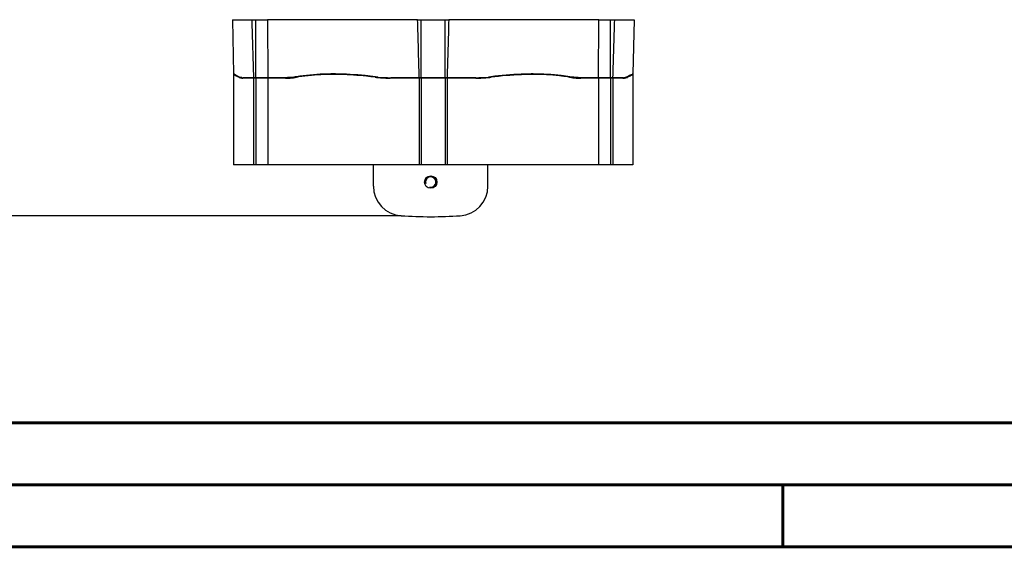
# Model space of a CAD drawing. Header units: millimetres. Extents: x 0 to 420, y 0 to 297.
# Tile 2 of 100: x 63 to 143, y 0 to 43. Entities that reach past the tile are written whole.
import ezdxf

# ---------------------------------------------------------------- set-up
doc = ezdxf.new("R2010")
doc.units = ezdxf.units.MM
doc.header["$LTSCALE"] = 23.1
doc.layers.get('0').update_dxf_attribs({"linetype": 'CONTINUOUS'})
for name, color, linetype in [('02___PRT_ALL_AXES', 7, 'CONTINUOUS'), ('AXES', 7, 'CONTINUOUS'), ('DIM_PILOTEES', 7, 'CONTINUOUS')]:
    doc.layers.add(name, color=color, linetype=linetype)
doc.styles.get("Standard").update_dxf_attribs({"font": 'txt', "width": 0.7})
doc.dimstyles.new('DIMSTYLE_3', dxfattribs={"dimtxt": 2.5, "dimasz": 3.5, "dimexe": 2, "dimexo": 0, "dimtad": 1, "dimdec": 0, "dimlfac": 5, "dimdsep": 46, "dimtxsty": 'Standard', "dimblk": '_FILLED', "dimblk1": '_FILLED', "dimblk2": '_FILLED', "dimcen": 0, "dimazin": 2, "dimtp": 0.5, "dimtm": 0.5, "dimtfac": 1, "dimtdec": 0, "dimtofl": 0, "dimtmove": 0, "dimatfit": 3, "dimldrblk": '_FILLED', "dimfxl": 0, "dimtolj": 1, "dimarcsym": 0})

# ---------------------------------------------------------------- blocks, each defined once
blk = doc.blocks.new('_FILLED')
at = {"color": 0, "linetype": 'ByBlock'}
blk.add_solid([(0, 0), (-1, 0.143), (-1, -0.143)], dxfattribs=at)
blk = doc.blocks.new('*D15')
at = {"layer": 'DIM_PILOTEES', "color": 2, "linetype": 'Continuous'}
for p, q in [((68.108, 84.654), (51.484, 84.654)), ((53.484, 84.654), (53.484, 55.697)), ((53.484, 26.74), (53.484, 55.697)), ((94.168, 26.74), (51.484, 26.74))]:
    blk.add_line(p, q, dxfattribs=at)
at = {"layer": 'DIM_PILOTEES', "color": 2, "linetype": 'Continuous', "xscale": 3.5, "yscale": 3.5, "zscale": 3.5}
for p, rotation in [((53.484, 84.654), 90), ((53.484, 26.74), 270)]:
    blk.add_blockref('_FILLED', p, dxfattribs=dict(at, rotation=rotation))
at = {"layer": 'DIM_PILOTEES', "color": 2, "linetype": 'Continuous', "insert": (50.359, 55.697), "char_height": 2.5, "width": 8.83929, "attachment_point": 2, "rotation": 90, "line_spacing_factor": 0.9}
blk.add_mtext('{\\ftxt;\\W0.0001;\\H0.0001;\\~}{\\ftxt;\\W2.3571428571;\\H2.5; }{\\ftxt;\\W0.0001;\\H0.0001;\\~}', dxfattribs=at)

msp = doc.modelspace()

# ---------------------------------------------------------------- linework, layer by layer
at = {"color": 7, "linetype": 'Continuous'}
for p, q in [((80.5282, 42.5775), (80.6233, 38.1917)), ((80.5282, 42.5775), (82.1154, 42.5775)), ((82.4215, 37.8926), (82.4215, 42.5775)), ((95.4938, 42.5775), (83.372, 42.5775)), ((83.372, 42.5775), (83.386, 37.8926)), ((95.7704, 37.8926), (95.7704, 42.5775)), ((97.7304, 37.8926), (97.7304, 42.5775)), ((110.1287, 42.5775), (98.007, 42.5775)), ((110.1147, 37.8926), (110.1287, 42.5775)), ((111.0793, 37.8926), (111.0793, 42.5775)), ((111.3853, 42.5775), (112.9726, 42.5775)), ((112.9726, 42.5775), (112.8775, 38.1917)), ((80.6248, 38.1911), (80.6233, 38.1919)), ((80.6721, 38.1659), (80.6233, 38.1917)), ((88.6868, 38.1917), (88.6845, 38.1917)), ((88.6874, 38.1912), (88.6851, 38.1912)), ((104.837, 38.1917), (104.815, 38.1914)), ((104.837, 38.1917), (104.8152, 38.1917)), ((112.8775, 38.1917), (112.8139, 38.1582)), ((112.8537, 38.179), (112.8303, 38.1668)), ((80.6204, 38.1528), (80.6204, 30.8526)), ((80.639, 38.1607), (80.6446, 38.1572)), ((80.6446, 38.1572), (80.7534, 38.0998)), ((81.0541, 37.9664), (80.6721, 38.1659)), ((80.7821, 38.1082), (80.6721, 38.1658)), ((82.2611, 37.8917), (81.3932, 37.8917)), ((83.386, 37.8926), (82.2611, 37.8926)), ((84.8266, 37.8917), (83.386, 37.8917)), ((92.1012, 37.9652), (92.0904, 37.9664)), ((92.1011, 37.9651), (92.0904, 37.9664)), ((95.6255, 37.8917), (93.317, 37.8917)), ((97.8753, 37.8926), (95.6254, 37.8926)), ((100.1838, 37.8917), (97.8753, 37.8917)), ((101.4104, 37.9664), (101.3995, 37.965)), ((101.4104, 37.9664), (101.3995, 37.9651)), ((110.1147, 37.8917), (108.6742, 37.8917)), ((111.2397, 37.8926), (110.1147, 37.8926)), ((112.1076, 37.8917), (111.2396, 37.8917)), ((112.8139, 38.1582), (112.4466, 37.9664)), ((112.8804, 38.1528), (112.8804, 30.8526)), ((91.9241, 29.1351), (91.9241, 30.8526)), ((101.1766, 29.1351), (101.1766, 30.8526)), ((409.86, 10.0737), (25.007, 10.0134))]:
    msp.add_line(p, q, dxfattribs=at)
for points in [[(80.6233, 38.1917), (80.6234, 38.1892), (80.6245, 38.1826), (80.6268, 38.1763), (80.63, 38.1704), (80.6341, 38.1652), (80.639, 38.1607)], [(80.6721, 38.1658), (80.6401, 38.1828), (80.6248, 38.1911)], [(112.8775, 38.1918), (112.8739, 38.1898), (112.8537, 38.179)], [(112.8562, 38.1572), (112.8617, 38.1608), (112.8667, 38.1652), (112.8708, 38.1704), (112.874, 38.1763), (112.8762, 38.1826), (112.8773, 38.1892)], [(80.7534, 38.0998), (80.8384, 38.055), (80.948, 37.9977), (81.0746, 37.9318)], [(81.0541, 37.9664), (80.858, 38.0684), (80.7821, 38.1082)], [(81.0746, 37.9318), (81.121, 37.91), (81.1779, 37.889), (81.2385, 37.8727), (81.3026, 37.8611), (81.3702, 37.8544)], [(112.1314, 37.8544), (112.199, 37.8612), (112.263, 37.8729), (112.3235, 37.8893), (112.3805, 37.9103), (112.4261, 37.9318)], [(112.4261, 37.9318), (112.5532, 37.9979), (112.6626, 38.0552), (112.7476, 38.0998), (112.808, 38.1317), (112.8562, 38.1572)], [(112.8139, 38.1582), (112.7529, 38.1259), (112.6707, 38.083), (112.5687, 38.0299), (112.4466, 37.9664)]]:
    msp.add_lwpolyline(points, dxfattribs=at)
at = {"color": 7, "linetype": 'Continuous', "const_width": 0.25}
for points in [[(409.8307, 10.048), (25, 10)], [(20, 5), (415, 5)], [(125, 0), (125, 5)], [(420, 0), (0, 0)]]:
    msp.add_lwpolyline(points, dxfattribs=at)
at = {"color": 7, "linetype": 'Continuous'}
for centre, radius, start, end in [((88.6865, 15.3034), 22.8883, 89.590032, 89.999182), ((104.8143, 15.3452), 22.8465, 89.997653, 90.408698), ((81.3289, 38.4972), 0.5977, 242.630777, 245.784524), ((81.3348, 38.5104), 0.6122, 245.78435, 248.329959), ((81.392, 38.8378), 0.9461, 266.369987, 269.309408), ((81.3931, 38.8981), 1.0064, 269.287246, 270.001533), ((81.4351, 37.8926), 0.0419, 181.222082, 191.792215), ((82.4827, 37.8926), 0.0612, 180.005261, 185.74369), ((84.88, 37.8926), 0.0535, 180.928533, 189.193564), ((85.7723, 37.9724), 0.0586, 185.865445, 193.57413), ((93.2556, 47.3065), 9.4125, 262.955078, 263.833696), ((93.2663, 47.405), 9.5116, 263.83286, 264.237314), ((93.3128, 47.9907), 10.099, 264.308461, 270.02349), ((93.5001, 37.8925), 0.1831, 180.258925, 182.662609), ((95.6632, 37.8926), 0.1072, 356.725653, 0.00052), ((97.8376, 37.8926), 0.1072, 179.99948, 183.274347), ((100.0007, 37.8925), 0.1831, 357.337338, 359.741075), ((100.1967, 47.8105), 9.9188, 269.925104, 275.893601), ((100.2357, 47.3928), 9.4994, 275.918514, 276.166792), ((100.2451, 47.307), 9.413, 276.165827, 277.04427), ((107.7284, 37.9724), 0.0586, 346.425844, 354.134554), ((108.6207, 37.8926), 0.0535, 350.806566, 359.071467), ((110.075, 37.8927), 0.0397, 348.280524, 359.773099), ((111.0181, 37.8926), 0.0612, 354.25631, 359.994739), ((112.0656, 37.8926), 0.0419, 348.207771, 358.777918), ((112.1076, 38.8977), 1.006, 269.998434, 270.732768), ((112.109, 38.83), 0.9383, 270.702716, 274.122683), ((112.1667, 38.5086), 0.6102, 292.325149, 294.200357), ((112.1718, 38.4973), 0.5978, 294.197529, 297.369226), ((94.3241, 29.1351), 2.4, 180, 266.267674), ((98.7766, 29.1351), 2.4, 273.732326, 360), ((96.5504, 63.2626), 36.6, 266.267674, 273.732326)]:
    msp.add_arc(centre, radius, start, end, dxfattribs=at)
at = {"color": 2, "linetype": 'Continuous'}
msp.add_arc((96.5504, 29.4626), 0.42, 255, 195, dxfattribs=at)
at = {"color": 7, "linetype": 'Continuous'}
for points in [[(82.2611, 37.8926), (82.2123, 39.4542), (82.1638, 41.0158), (82.1154, 42.5775)], [(95.6254, 37.8926), (95.5813, 39.4542), (95.5375, 41.0158), (95.4938, 42.5775)], [(98.007, 42.5775), (97.9633, 41.0158), (97.9194, 39.4542), (97.8753, 37.8926)], [(111.3853, 42.5775), (111.337, 41.0158), (111.2884, 39.4542), (111.2397, 37.8926)], [(82.2618, 37.8847), (82.2614, 37.8873), (82.2612, 37.8899), (82.2611, 37.8926)]]:
    msp.add_open_spline(points, degree=3, dxfattribs=at)
for points, knots in [([(88.6845, 38.1917), (88.4207, 38.1917), (87.4273, 38.1741), (86.4342, 38.0848), (85.7141, 37.9664)], [0, 0, 0, 0, 0.2655551, 1, 1, 1, 1]), ([(92.0904, 37.9664), (91.8126, 38.0011), (90.7364, 38.1216), (89.6532, 38.1854), (88.8503, 38.1911)], [0, 0, 0, 0, 0.2585373, 1, 1, 1, 1]), ([(104.6513, 38.1911), (104.3905, 38.1893), (103.3074, 38.1632), (102.2265, 38.0682), (101.4104, 37.9664)], [0, 0, 0, 0, 0.2407835, 1, 1, 1, 1]), ([(107.7867, 37.9664), (107.5587, 38.0039), (106.5813, 38.141), (105.5927, 38.1909), (104.837, 38.1917)], [0, 0, 0, 0, 0.2341204, 1, 1, 1, 1]), ([(81.0746, 37.9318), (81.0685, 37.9349), (81.0577, 37.9451), (81.0541, 37.9594), (81.0541, 37.9664)], [0, 0, 0, 0, 0.4958788, 1, 1, 1, 1]), ([(81.3321, 37.8936), (81.3122, 37.8949), (81.2362, 37.9022), (81.1611, 37.9207), (81.1088, 37.9415)], [0, 0, 0, 0, 0.2619208, 1, 1, 1, 1]), ([(81.4313, 37.8526), (81.4228, 37.8526), (81.405, 37.8591), (81.3958, 37.8754), (81.394, 37.884)], [0, 0, 0, 0, 0.4924453, 1, 1, 1, 1]), ([(82.2909, 37.8526), (82.284, 37.8526), (82.2687, 37.8608), (82.263, 37.8762), (82.2618, 37.8847)], [0, 0, 0, 0, 0.4448949, 1, 1, 1, 1]), ([(82.4474, 37.8526), (82.441, 37.8526), (82.4266, 37.8626), (82.4226, 37.8778), (82.4218, 37.8864)], [0, 0, 0, 0, 0.4254216, 1, 1, 1, 1]), ([(83.386, 37.8926), (83.3861, 37.8834), (83.3929, 37.8648), (83.4101, 37.8551), (83.4189, 37.8534)], [0, 0, 0, 0, 0.5041563, 1, 1, 1, 1]), ([(85.7141, 37.9664), (85.6385, 37.954), (85.3444, 37.9114), (85.047, 37.8917), (84.8266, 37.8917)], [0, 0, 0, 0, 0.2580087, 1, 1, 1, 1]), ([(84.8522, 37.8529), (84.8491, 37.8535), (84.836, 37.8589), (84.829, 37.8735), (84.8272, 37.884)], [0, 0, 0, 0, 0.2246387, 1, 1, 1, 1]), ([(85.7353, 37.9299), (85.733, 37.9311), (85.7232, 37.9381), (85.7176, 37.9497), (85.7154, 37.9586)], [0, 0, 0, 0, 0.2229829, 1, 1, 1, 1]), ([(92.097, 37.9276), (92.0926, 37.9281), (92.0889, 37.9462), (92.0894, 37.9574), (92.0904, 37.9664)], [0, 0, 0, 0, 0.3319524, 1, 1, 1, 1]), ([(93.3255, 37.8526), (93.3243, 37.8526), (93.3216, 37.8559), (93.3187, 37.8662), (93.3175, 37.8764), (93.3172, 37.884)], [0, 0, 0, 0, 0.108474, 0.3184412, 1, 1, 1, 1]), ([(95.6141, 37.8526), (95.6187, 37.8526), (95.6246, 37.8712), (95.6257, 37.8829), (95.6254, 37.8926)], [0, 0, 0, 0, 0.3227109, 1, 1, 1, 1]), ([(95.7556, 37.8526), (95.7601, 37.8526), (95.7686, 37.8665), (95.7697, 37.8781), (95.7702, 37.8864)], [0, 0, 0, 0, 0.3502725, 1, 1, 1, 1]), ([(97.7452, 37.8526), (97.7407, 37.8526), (97.7321, 37.8665), (97.731, 37.8781), (97.7306, 37.8864)], [0, 0, 0, 0, 0.3502725, 1, 1, 1, 1]), ([(97.8753, 37.8926), (97.8751, 37.8829), (97.8762, 37.8712), (97.8821, 37.8526), (97.8866, 37.8526)], [0, 0, 0, 0, 0.6772891, 1, 1, 1, 1]), ([(100.1753, 37.8526), (100.1765, 37.8526), (100.1791, 37.8559), (100.182, 37.8662), (100.1832, 37.8764), (100.1836, 37.884)], [0, 0, 0, 0, 0.108474, 0.318441, 1, 1, 1, 1]), ([(101.4038, 37.9276), (101.4082, 37.9281), (101.4118, 37.9462), (101.4113, 37.9574), (101.4104, 37.9664)], [0, 0, 0, 0, 0.3319523, 1, 1, 1, 1]), ([(107.7654, 37.9299), (107.7677, 37.9311), (107.7775, 37.9381), (107.7832, 37.9497), (107.7853, 37.9586)], [0, 0, 0, 0, 0.2229331, 1, 1, 1, 1]), ([(108.6742, 37.8917), (108.6022, 37.8917), (108.3052, 37.8981), (108.0088, 37.9299), (107.7867, 37.9664)], [0, 0, 0, 0, 0.2422735, 1, 1, 1, 1]), ([(108.6486, 37.8529), (108.6517, 37.8535), (108.6648, 37.8589), (108.6718, 37.8735), (108.6735, 37.884)], [0, 0, 0, 0, 0.2246389, 1, 1, 1, 1]), ([(110.0736, 37.8526), (110.0827, 37.8526), (110.1014, 37.8587), (110.112, 37.8757), (110.1139, 37.8847)], [0, 0, 0, 0, 0.495869, 1, 1, 1, 1]), ([(111.0534, 37.8526), (111.0598, 37.8526), (111.0741, 37.8626), (111.0781, 37.8778), (111.079, 37.8864)], [0, 0, 0, 0, 0.4254216, 1, 1, 1, 1]), ([(111.2397, 37.8926), (111.2394, 37.8837), (111.2361, 37.8672), (111.2228, 37.8553), (111.2159, 37.8534)], [0, 0, 0, 0, 0.5513399, 1, 1, 1, 1]), ([(112.0695, 37.8526), (112.078, 37.8526), (112.0957, 37.8591), (112.1049, 37.8754), (112.1067, 37.884)], [0, 0, 0, 0, 0.4924456, 1, 1, 1, 1]), ([(112.3985, 37.9441), (112.3816, 37.9372), (112.3099, 37.9114), (112.234, 37.8983), (112.1764, 37.8941)], [0, 0, 0, 0, 0.2406319, 1, 1, 1, 1]), ([(112.4261, 37.9318), (112.4323, 37.9349), (112.443, 37.9451), (112.4467, 37.9594), (112.4466, 37.9664)], [0, 0, 0, 0, 0.4958788, 1, 1, 1, 1])]:
    msp.add_open_spline(points, degree=3, knots=knots, dxfattribs=at)
at = {"layer": '02___PRT_ALL_AXES', "color": 7, "linetype": 'Continuous'}
for p, q in [((82.1154, 42.5775), (83.372, 42.5775)), ((95.4938, 42.5775), (98.007, 42.5775)), ((110.1288, 42.5775), (111.3853, 42.5775)), ((80.6371, 38.1438), (80.6204, 38.1528)), ((80.6529, 38.1528), (80.6204, 38.1528)), ((80.6371, 38.1438), (80.6204, 38.1526)), ((80.6894, 38.1157), (80.6371, 38.1438)), ((80.6894, 38.1155), (80.6371, 38.1438)), ((81.0429, 37.9278), (80.6894, 38.1157)), ((81.0831, 37.9278), (81.0429, 37.9278)), ((84.8301, 37.8526), (81.3795, 37.8526)), ((82.2476, 37.8526), (82.2476, 30.8526)), ((82.4215, 37.8526), (82.4215, 30.8526)), ((83.3847, 37.8526), (83.3847, 30.8526)), ((88.7067, 38.1528), (88.6854, 38.1528)), ((88.7069, 38.1525), (88.6854, 38.1528)), ((92.097, 37.9278), (92.0728, 37.9278)), ((93.2998, 37.8528), (93.2787, 37.853)), ((93.2998, 37.8528), (93.2787, 37.8528)), ((100.201, 37.8526), (93.2998, 37.8526)), ((95.6132, 37.8526), (95.6132, 30.8526)), ((95.7704, 37.8526), (95.7704, 30.8526)), ((97.7304, 37.8526), (97.7304, 30.8526)), ((97.8876, 37.8526), (97.8876, 30.8526)), ((101.4038, 37.9278), (101.428, 37.9278)), ((104.8154, 38.1526), (104.7939, 38.1523)), ((104.8154, 38.1528), (104.7942, 38.1528)), ((112.1213, 37.8526), (108.6707, 37.8526)), ((110.116, 37.8526), (110.116, 30.8526)), ((111.0793, 37.8526), (111.0793, 30.8526)), ((111.2532, 37.8526), (111.2532, 30.8526)), ((112.4176, 37.9278), (112.4579, 37.9278)), ((112.8487, 38.1358), (112.4579, 37.9278)), ((112.8478, 38.1528), (112.8804, 38.1528)), ((112.8804, 38.1528), (112.8487, 38.1358)), ((112.8804, 38.1528), (112.8519, 38.137)), ((112.8804, 30.8526), (80.6204, 30.8526))]:
    msp.add_line(p, q, dxfattribs=at)
for points in [[(81.0429, 37.9278), (80.8944, 38.007), (80.776, 38.0694), (80.6894, 38.1155)], [(112.8519, 38.137), (112.7693, 38.0932), (112.6368, 38.0237), (112.4579, 37.9278)]]:
    msp.add_lwpolyline(points, dxfattribs=at)
for centre, radius, start, end in [((81.3121, 38.4382), 0.5771, 242.191009, 244.869851), ((81.325, 38.4672), 0.6088, 244.929768, 252.608204), ((84.83, 42.8626), 5.0098, 270.000144, 270.296605), ((84.8294, 42.9441), 5.0913, 270.299432, 271.64514), ((84.8273, 43.024), 5.1713, 271.642325, 271.903334), ((84.8225, 43.1489), 5.2962, 271.911083, 274.090134), ((84.7822, 43.6209), 5.77, 274.154926, 279.358866), ((88.1422, 23.1936), 14.9319, 98.707429, 99.333808), ((88.685, 15.4272), 22.7256, 89.586317, 89.945337), ((88.6799, 14.8048), 23.348, 88.915633, 89.584945), ((88.6687, 14.1832), 23.9697, 88.562147, 88.917037), ((93.2281, 47.146), 9.2904, 262.8562, 263.004543), ((93.2379, 47.2269), 9.3719, 263.005608, 263.888024), ((93.247, 47.3109), 9.4563, 263.886993, 264.082751), ((93.2891, 47.808), 9.9551, 264.136747, 269.082302), ((93.2994, 48.2584), 10.4057, 269.065224, 269.885826), ((100.201, 48.3379), 10.4851, 269.999948, 270.189278), ((100.2014, 48.2509), 10.3981, 270.18849, 270.942232), ((100.2202, 47.6644), 9.8114, 270.889063, 275.899184), ((100.2537, 47.3109), 9.4563, 275.917018, 276.113007), ((100.2629, 47.2269), 9.3719, 276.111976, 276.994392), ((100.2726, 47.146), 9.2904, 276.995457, 277.1438), ((104.8158, 15.358), 22.7948, 90.054305, 90.411689), ((105.36, 23.2025), 14.9228, 80.666206, 81.291525), ((108.7062, 43.5167), 5.6651, 260.592924, 265.893189), ((108.6783, 43.1489), 5.2962, 265.909766, 268.088915), ((108.6734, 43.0241), 5.1713, 268.096665, 268.357353), ((108.6714, 42.9441), 5.0913, 268.354537, 269.700567), ((108.6707, 42.8626), 5.0098, 269.703396, 269.999856), ((112.1758, 38.4672), 0.6088, 287.390251, 295.071058), ((112.1887, 38.4382), 0.5771, 295.13102, 297.808994)]:
    msp.add_arc(centre, radius, start, end, dxfattribs=at)
for points, knots in [([(81.3795, 37.8528), (81.3584, 37.8528), (81.2787, 37.8552), (81.199, 37.8686), (81.143, 37.8862)], [0, 0, 0, 0, 0.2642722, 1, 1, 1, 1]), ([(88.6854, 38.1528), (88.4377, 38.1528), (87.5005, 38.1373), (86.5635, 38.0578), (85.8817, 37.9534)], [0, 0, 0, 0, 0.2642015, 1, 1, 1, 1]), ([(92.0728, 37.9278), (91.8338, 37.9577), (90.9026, 38.0641), (89.9663, 38.1279), (89.2702, 38.1454)], [0, 0, 0, 0, 0.2570105, 1, 1, 1, 1]), ([(104.652, 38.1522), (104.3924, 38.1503), (103.3149, 38.1243), (102.2397, 38.0295), (101.428, 37.9278)], [0, 0, 0, 0, 0.2408918, 1, 1, 1, 1]), ([(107.6194, 37.9533), (107.4012, 37.9867), (106.4714, 38.1085), (105.5322, 38.1528), (104.8154, 38.1528)], [0, 0, 0, 0, 0.235445, 1, 1, 1, 1]), ([(112.3577, 37.8862), (112.3396, 37.8805), (112.2625, 37.86), (112.1821, 37.8528), (112.1213, 37.8528)], [0, 0, 0, 0, 0.237812, 1, 1, 1, 1])]:
    msp.add_open_spline(points, degree=3, knots=knots, dxfattribs=at)
at = {"layer": 'AXES', "color": 7, "linetype": 'Continuous'}
msp.add_circle((96.5504, 29.4626), 0.5, dxfattribs=at)

# ---------------------------------------------------------------- dimensions: what is measured, and where the dimension line sits
at = {"layer": 'DIM_PILOTEES', "color": 2, "linetype": 'Continuous'}
dim = msp.add_linear_dim(base=(53.4843, 26.7402), p1=(68.1083, 84.6543), p2=(94.1679, 26.7402), angle=270, text='{\\ftxt;\\W0.0001;\\H0.0001;\\~}{\\ftxt;\\W2.3571428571;\\H2.5; }{\\ftxt;\\W0.0001;\\H0.0001;\\~}', dimstyle='DIMSTYLE_3', dxfattribs=at)
dim.commit()
dim.dimension.update_dxf_attribs({"geometry": '*D15', "text_midpoint": (53.4843, 55.3401), "dimtype": 160})

doc.saveas('drawing.dxf')
